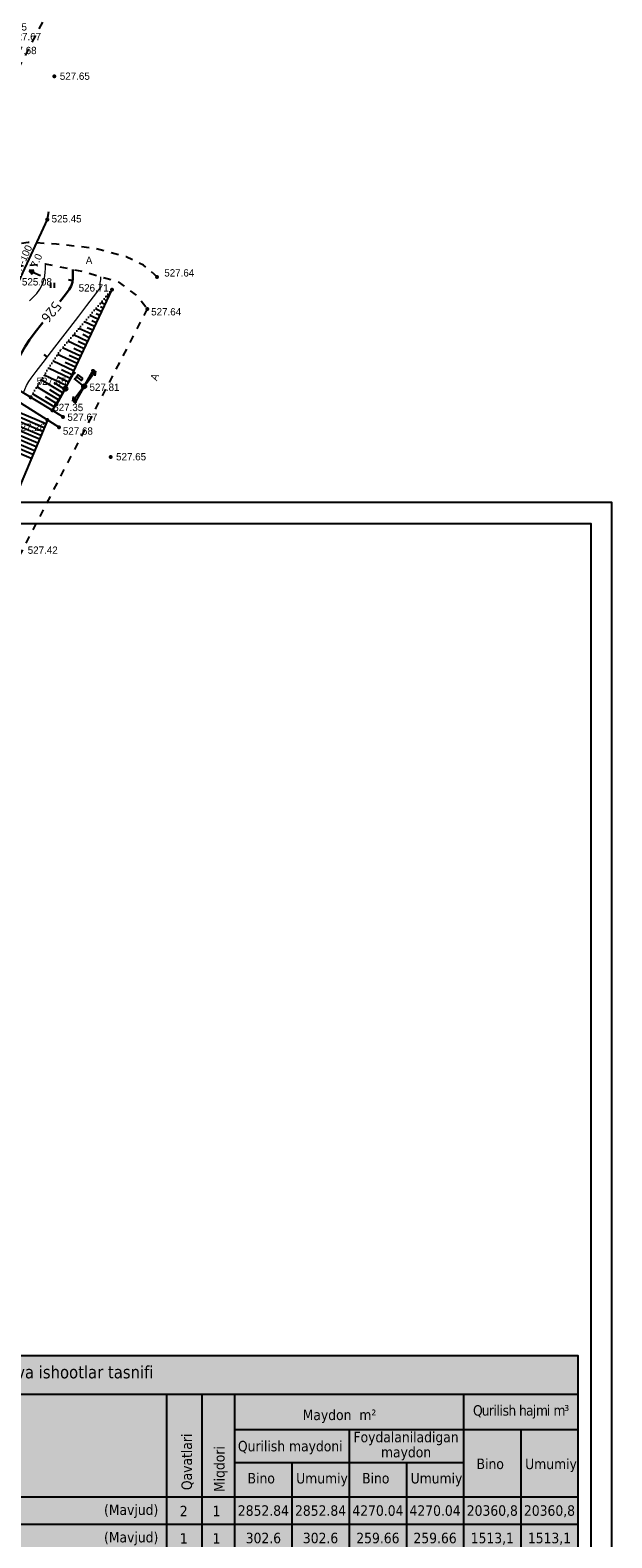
# Model space of a CAD drawing. Header units: millimetres. Extents: x 767170 to 66149698, y -983507 to 2493658.
# Tile 132 of 226: x 2176314 to 2245742, y -647647 to -467642. Entities that reach past the tile are written whole.
import ezdxf
from ezdxf.enums import TextEntityAlignment as Align

# ---------------------------------------------------------------- set-up
doc = ezdxf.new("R2010")
doc.units = ezdxf.units.MM
for name, pattern in [('Д_ТРОТ_ТРУБА', [3, 1.5, -1.5]), ('ДОРОГИ_СТРОЯЩ', [9, 8, -1]), ('Контура низ откосов  Штриховая 0.1-0.5 - - - - - - -', [0.6, 0.1, -0.5])]:
    doc.linetypes.add(name, pattern=pattern)
for name, color, linetype in [('(004) Точки рельефа', 7, 'Continuous'), ('(004a) Точки рельефа (отк.)', 7, 'Continuous'), ('(013) Газ', 30, 'ИК_Газопровод -------г--------'), ('(022) Возд. Линии', 7, 'Continuous'), ('(025) Дорога', 7, 'Continuous'), ('(031) Горизонтали', 42, 'Continuous'), ('(035) Откосы', 7, 'Continuous'), ('(036) Растительность', 7, 'Continuous'), ('C-TOPO-MAJR', 9, 'Continuous')]:
    doc.layers.add(name, color=color, linetype=linetype)
doc.layers.add('(032) Горизонтали утолщенные', color=32, linetype='Continuous', lineweight=30)
doc.layers.add('(042) Бергштрих', color=32, linetype='Continuous', lineweight=30)
doc.styles.add('BM-431', font='txt')
doc.styles.add('COMPLEX', font='tahoma.ttf')
doc.styles.add('D-431', font='txt')
doc.styles.get("Standard").update_dxf_attribs({"font": 'isocpeui.ttf'})
doc.styles.add('СПДС', font='isocpeur.ttf')
doc.linetypes.add('GAZ_VOZDUSH', pattern='A,1,-2,["~",Standard,S=3,R=0,X=-1.5,Y=-1.5],-1,10', length=14)
doc.linetypes.add('ИК_Газопровод -------г--------', pattern='A,9,-0.6,["Г",Standard,S=1.2,R=0,X=0,Y=-0.6],-1.2', length=10.8)
doc.linetypes.add('ОТКОСЫ_УКРЕП', pattern='A,0.5,["|",Standard,S=1.2,R=0,X=0,Y=-1.2],0.8,[".",Standard,S=1,R=0.1,X=0.1,Y=-1.2],0.1,["|",Standard,S=0.5,R=0,X=0,Y=-0.5],0', length=1.4)

# ---------------------------------------------------------------- blocks, each defined once
blk = doc.blocks.new('I04010')
for p, q in [((-0.412273, 0.007146), (-0.412273, 1.207146)), ((0.387727, 1.207146), (0.387727, 0.007146))]:
    blk.add_line(p, q)
blk = doc.blocks.new('S2-flat-3')
at = {"layer": '(022) Возд. Линии'}
for p, q in [((0, 0), (1.21, 1.59)), ((1.21, 1.59), (0.71, 1.35)), ((1.21, 1.59), (1.11, 1.04))]:
    blk.add_line(p, q, dxfattribs=at)
blk = doc.blocks.new('S1-flat-3')
at = {"layer": '(022) Возд. Линии'}
for p, q in [((0, 0), (-1.21, -1.59)), ((-1.21, -1.59), (-1.11, -1.04)), ((-1.21, -1.59), (-0.71, -1.35))]:
    blk.add_line(p, q, dxfattribs=at)
blk = doc.blocks.new('f-flat-2')
at = {"layer": '(022) Возд. Линии'}
for points in [[(-0.2, 0.15), (-1.19, 0.91)], [(-1.11, 0.85), (-0.66, 1.44)]]:
    blk.add_lwpolyline(points, dxfattribs=at)
blk.add_lwpolyline([(-0.22, 0.78), (-0.22, 0.78, 0.414214), (-0.25, 1.01), (-0.72, 1.36), (-0.92, 1.11), (-0.45, 0.75, 0.414214)], format="xyb", close=True, dxfattribs=at)
blk.add_circle((0, 0), 0.25, dxfattribs=at)
blk = doc.blocks.new('s3-flat-5')
at = {"layer": '(022) Возд. Линии'}
h = blk.add_hatch(dxfattribs=at)
h.set_pattern_fill('ACET-2D-ANSI31', color=256, scale=0.01, angle=60.8095, style=0)
h.set_pattern_definition([(105.809457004, (-32459.07727, -79845.225074), (-0.030548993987, -0.008649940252), [])])
edge = h.paths.add_edge_path()
edge.add_arc((0.93, 1.66), 0.1, 0, 360)
blk.add_lwpolyline([(0, 0), (0.98, 1.75)], dxfattribs=at)
blk.add_circle((0.93, 1.66), 0.1, dxfattribs=at)
blk = doc.blocks.new('s4-flat-5')
at = {"layer": '(022) Возд. Линии'}
h = blk.add_hatch(dxfattribs=at)
h.set_pattern_fill('ACET-2D-ANSI31', color=256, scale=0.01, angle=240.8095, style=0)
h.set_pattern_definition([(285.809457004, (-32458.83407, -79844.78975), (0.030548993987, 0.008649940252), [])])
edge = h.paths.add_edge_path()
edge.add_arc((-0.93, -1.66), 0.1, 0, 360)
blk.add_lwpolyline([(0, 0), (-0.98, -1.75)], dxfattribs=at)
blk.add_circle((-0.93, -1.66), 0.1, dxfattribs=at)
blk = doc.blocks.new('prov-s-flat-3')
at = {"layer": '(022) Возд. Линии'}
for name, p in [('s3-flat-5', (0.12, 0.22)), ('s4-flat-5', (-0.12, -0.22))]:
    blk.add_blockref(name, p, dxfattribs=at)
blk = doc.blocks.new('STOLB-flat-3')
at = {"layer": '(022) Возд. Линии'}
blk.add_circle((0, 0), 0.25, dxfattribs=at)
blk = doc.blocks.new('s3-flat-7')
at = {"layer": '(022) Возд. Линии'}
h = blk.add_hatch(dxfattribs=at)
h.set_pattern_fill('ACET-2D-ANSI31', color=256, scale=0.01, angle=60.8095, style=0)
h.set_pattern_definition([(105.809457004, (-32456.82427, -79844.929074), (-0.030548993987, -0.008649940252), [])])
edge = h.paths.add_edge_path()
edge.add_arc((0.93, 1.66), 0.1, 0, 360)
blk.add_lwpolyline([(0, 0), (0.98, 1.75)], dxfattribs=at)
blk.add_circle((0.93, 1.66), 0.1, dxfattribs=at)
blk = doc.blocks.new('s4-flat-7')
at = {"layer": '(022) Возд. Линии'}
h = blk.add_hatch(dxfattribs=at)
h.set_pattern_fill('ACET-2D-ANSI31', color=256, scale=0.01, angle=240.8095, style=0)
h.set_pattern_definition([(285.809457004, (-32456.58107, -79844.49375), (0.030548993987, 0.008649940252), [])])
edge = h.paths.add_edge_path()
edge.add_arc((-0.93, -1.66), 0.1, 0, 360)
blk.add_lwpolyline([(0, 0), (-0.98, -1.75)], dxfattribs=at)
blk.add_circle((-0.93, -1.66), 0.1, dxfattribs=at)
blk = doc.blocks.new('prov-s-flat-5')
at = {"layer": '(022) Возд. Линии'}
for name, p in [('s3-flat-7', (0.12, 0.22)), ('s4-flat-7', (-0.12, -0.22))]:
    blk.add_blockref(name, p, dxfattribs=at)
blk = doc.blocks.new('wef-flat-2')
at = {"layer": '(025) Дорога', "linetype": 'Д_ТРОТ_ТРУБА'}
blk.add_hatch(color=0, dxfattribs=at).paths.add_polyline_path([(-1121939, -1943163.38), (-1121938.8, -1943162.92), (-1121939.36, -1943162.94)])
at = {"layer": '(022) Возд. Линии', "color": 0}
for points in [[(-1121939.36, -1943162.94), (-1121939, -1943163.38)], [(-1121937.99, -1943163.55), (-1121938.9, -1943163.15)]]:
    blk.add_lwpolyline(points, dxfattribs=at)
at = {"layer": '(025) Дорога', "color": 0, "linetype": 'Д_ТРОТ_ТРУБА'}
blk.add_lwpolyline([(-1121939, -1943163.38), (-1121938.8, -1943162.92), (-1121939.36, -1943162.94), (-1121939, -1943163.38)], close=True, dxfattribs=at)
blk.add_lwpolyline([(-1121939, -1943163.38), (-1121938.8, -1943162.92)], dxfattribs=at)
blk = doc.blocks.new('A$C05d28b1e')
at = {"layer": '(013) Газ', "linetype": 'ByBlock'}
h = blk.add_hatch(color=0, dxfattribs=at)
edge = h.paths.add_edge_path()
edge.add_arc((138885, 152734), 250, 0, 360)
at = {"layer": '(004) Точки рельефа', "color": 7, "linetype": 'ByBlock', "lineweight": -2}
for p in [(138885, 152734), (152004, 145904), (146596, 144378), (150815, 142076), (136892, 131516), (141038, 132543), (143291, 132839), (140270, 127955), (140775, 129171), (146442, 124410)]:
    blk.add_point(p, dxfattribs=at)
at = {"layer": '(004a) Точки рельефа (отк.)', "color": 7, "linetype": 'ByBlock', "lineweight": -2}
for p in [(139476, 129956), (138914, 128807)]:
    blk.add_point(p, dxfattribs=at)
at = {"layer": '(013) Газ', "linetype": 'GAZ_VOZDUSH', "ltscale": 600, "flags": 128}
blk.add_lwpolyline([(139039, 153682), (138885, 152734), (135454, 145357), (130316, 142546), (115842, 109039), (104824, 79051), (99727, 68744), (82201, 34139), (52809, 3628), (56082, -3749), (32593, -24350), (33828, -29046), (31852, -35564), (-6995, -77251), (-10648, -79274), (-22017, -90450), (-29954, -94459), (-74554, -132816), (-76953, -135094)], dxfattribs=at)
at = {"layer": '(025) Дорога', "linetype": 'Д_ТРОТ_ТРУБА', "ltscale": 600, "flags": 128}
blk.add_lwpolyline([(152004, 145904), (150374, 147296), (148289, 148299), (144505, 149302), (139988, 149803), (136624, 150006), (131571, 149225), (128868, 148338), (127439, 148106), (126950, 148193), (126046, 148992), (125433, 150461)], dxfattribs=at)
at = {"layer": '(031) Горизонтали', "color": 42, "linetype": 'Continuous', "lineweight": 0, "ltscale": 600}
for points in [[(136768, 143023), (137219, 143482), (137639, 143934), (138018, 144451), (138342, 145103), (138559, 145786), (138655, 146379), (138674, 146930), (138660, 147462)], [(136025, 132040), (136037, 132076), (136197, 132462), (136417, 132913), (136696, 133408), (136983, 133813), (137574, 134602), (138400, 135685), (139392, 136977), (140481, 138389), (141596, 139835), (142669, 141226), (143631, 142476), (144411, 143498), (144941, 144203), (145152, 144505), (145207, 144728), (145208, 144922), (145216, 145157), (145250, 145380), (145280, 145557), (145302, 145781), (145301, 145920)]]:
    blk.add_lwpolyline(points, dxfattribs=at)
at = {"layer": '(032) Горизонтали утолщенные', "color": 32, "linetype": 'Continuous', "lineweight": 30, "ltscale": 600}
for points in [[(140388, 142940), (140465, 143034), (141068, 143794), (141512, 144399), (141747, 144804), (141891, 145278), (141939, 145684), (141938, 146072), (141930, 146492), (141949, 146793)], [(134100, 133202), (134202, 133481), (134489, 134181), (134838, 134956), (135251, 135794), (135724, 136681), (136260, 137603), (136784, 138397), (137445, 139293), (138192, 140247), (138345, 140436)]]:
    blk.add_lwpolyline(points, dxfattribs=at)
at = {"layer": '(035) Откосы', "ltscale": 600}
for p, q in [((145559, 142170), (145259, 142311)), ((145767, 142612), (145286, 142837)), ((145974, 143053), (145794, 143138)), ((146181, 143495), (145941, 143608)), ((146389, 143936), (146329, 143965)), ((144522, 139963), (143322, 140526)), ((144937, 140846), (143977, 141297)), ((144730, 140404), (144190, 140658)), ((145352, 141729), (144632, 142067)), ((145144, 141287), (144724, 141485)), ((143693, 138196), (142012, 138986)), ((144108, 139080), (142667, 139756)), ((143900, 138638), (143120, 139004)), ((144315, 139521), (143655, 139831)), ((142864, 136430), (140703, 137445)), ((143278, 137313), (141358, 138215)), ((143071, 136872), (142051, 137351)), ((143486, 137755), (142585, 138178)), ((142034, 134664), (139579, 135817)), ((142449, 135547), (140116, 136643)), ((142241, 135106), (141045, 135668)), ((142656, 135989), (141520, 136522)), ((140736, 132044), (138153, 133604)), ((141205, 132898), (138506, 134165)), ((141619, 133781), (139043, 134991)), ((140989, 132461), (139699, 133240)), ((141412, 133340), (140093, 133959)), ((141827, 134223), (140569, 134813)), ((139728, 130373), (137144, 131933)), ((140232, 131208), (137649, 132769)), ((139980, 130791), (138688, 131571)), ((140484, 131626), (139193, 132406)), ((138333, 127432), (131400, 130359)), ((138720, 128349), (131937, 131213)), ((137559, 125598), (130327, 128651)), ((137946, 126515), (130863, 129505)), ((138139, 126973), (134636, 128453)), ((138527, 127890), (135097, 129338)), ((137172, 124681), (129781, 127801)), ((137365, 125140), (133712, 126682)), ((137752, 126057), (134174, 127567)), ((136978, 124223), (133238, 125801))]:
    blk.add_line(p, q, dxfattribs=at)
at = {"layer": '(035) Откосы', "linetype": 'ОТКОСЫ_УКРЕП', "ltscale": 600}
for points in [[(127329, 137291), (140775, 129171)], [(140270, 127955), (126734, 136461)]]:
    blk.add_lwpolyline(points, dxfattribs=at)
at = {"layer": '(035) Откосы', "ltscale": 600}
blk.add_lwpolyline([(138914, 128807), (129874, 107395), (119760, 87733), (113986, 77260), (103197, 56600)], dxfattribs=at)
at = {"layer": '(042) Бергштрих', "color": 32, "linetype": 'Continuous', "lineweight": 30, "ltscale": 600}
for p, q in [((141915, 145481), (141419, 145541)), ((138896, 136331), (138500, 136636))]:
    blk.add_line(p, q, dxfattribs=at)
at = {"layer": '(022) Возд. Линии', "xscale": 1000, "yscale": 1000, "zscale": 1000}
for name, p in [('wef-flat-2', (1122076078, 1943309589)), ('prov-s-flat-5', (141038, 132543)), ('f-flat-2', (143291, 132839)), ('prov-s-flat-3', (143291, 132839)), ('S2-flat-3', (143440, 133036)), ('STOLB-flat-3', (141038, 132543)), ('S1-flat-3', (143139, 132638))]:
    blk.add_blockref(name, p, dxfattribs=at)
at = {"layer": '(036) Растительность', "linetype": 'Continuous', "xscale": 500, "yscale": 500, "zscale": 500}
for p in [(139534, 144590), (139124, 140376)]:
    blk.add_blockref('I04010', p, dxfattribs=at)
at = {"layer": '(004) Точки рельефа', "linetype": 'ByBlock', "char_height": 875, "attachment_point": 4, "style": 'D-431'}
for s, insert in [('525.45', (139405, 152829)), ('525.08', (135867, 145305)), ('527.64', (152852, 146371)), ('526.71', (142638, 144580)), ('527.64', (151290, 141727)), ('527.65', (137614, 133427)), ('527.81', (143930, 132717)), ('527.67', (141292, 129144)), ('527.68', (140752, 127489)), ('527.65', (147107, 124423)), ('527.42', (136555, 113266))]:
    blk.add_mtext(s, dxfattribs=dict(at, insert=insert))
at = {"layer": '(004a) Точки рельефа (отк.)', "linetype": 'ByBlock', "char_height": 875, "attachment_point": 4, "style": 'D-431'}
for s, insert in [('527.35', (139601, 130306)), ('527.26', (135056, 127933))]:
    blk.add_mtext(s, dxfattribs=dict(at, insert=insert))
at = {"layer": '(013) Газ', "color": 0, "linetype": 'Continuous', "style": 'BM-431'}
for s, p in [('ГН-100', (135570, 145966)), ('7.0', (137666, 146922))]:
    blk.add_text(s, height=875, rotation=65.95852, dxfattribs=at).set_placement(p)
at = {"layer": '(025) Дорога', "linetype": 'ДОРОГИ_СТРОЯЩ', "style": 'BM-431'}
blk.add_text('A', height=875, dxfattribs=at).set_placement((143487, 147448))
blk.add_text('A', height=875, rotation=68.34774, dxfattribs=at).set_placement((151965, 133422))
at = {"layer": 'C-TOPO-MAJR', "color": 32, "linetype": 'Continuous', "lineweight": 30, "insert": (139365, 141689), "char_height": 1250, "width": 2398.75, "attachment_point": 5, "rotation": 230.63484, "style": 'СПДС', "bg_fill": 3, "box_fill_scale": 1.254, "bg_fill_color": 256, "bg_fill_true_color": 13158600, "bg_fill_transparency": 0}
blk.add_mtext('526', dxfattribs=at)
at = {"layer": '(025) Дорога', "linetype": 'Д_ТРОТ_ТРУБА', "ltscale": 600, "flags": 128}
for points in [[(103071, 78364), (108136, 94128), (121311, 127975), (129224, 144046), (129881, 144552), (131035, 145447), (133208, 146418), (135300, 147146), (138641, 147465), (143191, 146540), (147359, 145316), (149783, 143492), (150815, 142076)], [(150815, 142076), (135921, 113311), (125552, 93370), (117383, 77821), (104208, 56333), (99627, 49152), (88708, 25275), (72217, 300), (60109, -13961), (40976, -33812), (21855, -53057), (7525, -67385), (-21145, -96032), (-41237, -115998), (-56020, -131074), (-73097, -148290), (-76079, -151266)]]:
    blk.add_lwpolyline(points, dxfattribs=at)
at = {"layer": '(035) Откосы', "linetype": 'Контура низ откосов  Штриховая 0.1-0.5 - - - - - - -', "ltscale": 600}
blk.add_lwpolyline([(146596, 144378), (140424, 137117), (138311, 133865), (136892, 131516)], dxfattribs=at)
at = {"layer": '(035) Откосы', "ltscale": 600}
blk.add_lwpolyline([(146596, 144378), (141038, 132543), (139476, 129956)], dxfattribs=at)
blk = doc.blocks.new('A11111111111')
blk.add_lwpolyline([(-186450, -2503181), (654550, -2503181), (654550, -1909181), (-186450, -1909181)], close=True)
for points in [[(649550, -2498181), (-166450, -2498181), (-166450, -1914181), (649550, -1914181), (649550, -2498181)], [(654550, -2498181), (654550, -1914181)]]:
    blk.add_lwpolyline(points)
blk = doc.blocks.new('A$C7f2d22b3')
at = {"true_color": 0xffffff}
h = blk.add_hatch(color=7, dxfattribs=at)
h.dxf.hatch_style = 1
h.paths.add_polyline_path([(-94027, -48836), (-1528, -48836), (-1528, 4024), (-94027, 4024)])
at = {"color": 0}
for p, q in [((-94027, -545), (-1528, -545)), ((-94027, -545), (-94027, -48836)), ((-90016, -545), (-90016, -48836)), ((-50673, -545), (-50673, -48836)), ((-46427, -545), (-46427, -48836)), ((-42528, -545), (-42528, -48836)), ((-15194, -545), (-15194, -48836)), ((-42528, -4773), (-1528, -4773)), ((-28861, -4773), (-28861, -48836)), ((-8361, -4773), (-8361, -48836)), ((-42528, -8709), (-15194, -8709)), ((-35694, -8709), (-35694, -48836)), ((-22028, -8709), (-22028, -48836))]:
    blk.add_line(p, q, dxfattribs=at)
blk.add_lwpolyline([(-94027, -48836), (-1528, -48836), (-1528, 4024), (-94027, 4024)], close=True)
for points in [[(-1528, -48836), (-1528, -545)], [(-94027, -12801), (-1528, -12801)], [(-94037, -16077), (-1538, -16077)], [(-94037, -19353), (-1538, -19353)], [(-94048, -22629), (-1549, -22629)], [(-94037, -25905), (-1538, -25905)], [(-94037, -29181), (-1538, -29181)], [(-94037, -32457), (-1538, -32457)], [(-94037, -35732), (-1538, -35732)], [(-94027, -39008), (-1528, -39008)], [(-94037, -42284), (-1538, -42284)], [(-94037, -45560), (-1538, -45560)], [(-94027, -48836), (-1528, -48836)]]:
    blk.add_lwpolyline(points, dxfattribs=at)
at = {"color": 0, "linetype": 'ByBlock', "style": 'COMPLEX'}
for s, height, p in [('Bino va ishootlar tasnifi', 1500, (-73068, 1343)), ('2', 1250, (-49067, -15120)), ('1', 1250, (-45167, -15120)), ('1', 1250, (-49067, -18396)), ('1', 1250, (-45167, -18396)), ('1', 1250, (-49067, -21672)), ('1', 1250, (-45167, -21672)), ('-', 1250, (-49067, -25004)), ('2', 1250, (-45167, -25004)), ('1', 1250, (-45167, -28224)), ('-', 1250, (-49067, -28224)), ('1', 1250, (-45167, -31500)), ('-', 1250, (-49067, -31500)), ('1', 1250, (-45167, -34775)), ('-', 1250, (-49067, -34775)), ('-', 1250, (-49067, -37973)), ('1', 1250, (-45167, -37973)), ('1', 1250, (-49067, -41249)), ('5', 1250, (-45167, -41249)), ('-', 1250, (-49067, -44525)), ('1', 1250, (-45167, -44525)), ('1', 1250, (-45167, -47801)), ('-', 1250, (-49067, -47801))]:
    blk.add_text(s, height=height, dxfattribs=at).set_placement(p)
at = {"color": 0, "style": 'COMPLEX'}
for s, p in [('Maydon  m²', (-34401, -3639)), ('№', (-92744, -7397)), ('N o m l a n i s h i', (-82283, -7383)), ('Qurilish maydoni', (-42133, -7370)), ('Bino', (-13643, -9488)), ('Umumiy', (-7846, -9496)), ('Bino', (-40976, -11202)), ('Umumiy', (-35179, -11209)), ('Bino', (-27309, -11202)), ('Umumiy', (-21513, -11209)), ('1', (-92744, -14840))]:
    blk.add_text(s, height=1250, dxfattribs=at).set_placement(p)
for s, p in [('Qavatlari', (-47617, -12004)), ('Miqdori', (-43725, -12228))]:
    blk.add_text(s, height=1250, rotation=90, dxfattribs=at).set_placement(p)
at = {"color": 0, "linetype": 'ByBlock', "lineweight": -2, "style": 'COMPLEX'}
for s, p in [('Xospis binosi', (-88642, -14967)), ('(Mavjud)', (-58113, -14967)), ('2', (-92648, -18255)), ("Xo'jalik binosi", (-88642, -18242)), ('(Mavjud)', (-58113, -18242)), ('3', (-92648, -21531)), ('Nazorat binosi(КПП)', (-88642, -21476)), ('(Mavjud)', (-58113, -21518)), ('(Mavjud)', (-58113, -24794)), ('4', (-92648, -24807)), ('Avtoturargoh', (-88424, -25191)), ('5', (-92648, -28083)), ("Yong'inga qarshi suv zahirasi", (-88570, -28191)), ('(Mavjud)', (-58113, -28070)), ('6', (-92648, -31359)), ('Quduq', (-88642, -31346)), ('(Mavjud)', (-58113, -31346)), ('7', (-92648, -34666)), ('Transformator qutisi', (-88642, -34622)), ('(Mavjud)', (-58113, -34622)), ('8', (-92648, -37911)), ('Axlat qutilari uchu joy', (-88424, -38092)), ('(Mavjud)', (-58113, -37898)), ('9', (-92648, -41187)), ('Soyabon (Besedka)', (-88424, -41368)), ('( Yangi)', (-58113, -41174)), ('10', (-93070, -44463)), ('( Yangi)', (-58113, -44450)), ("Bolalar o'yin maydonchasi", (-88424, -44644)), ('11', (-93070, -47739)), ('Kislorod stansiyasi', (-88424, -47920)), ('( Yangi)', (-58113, -47726))]:
    blk.add_text(s, height=1250, dxfattribs=at).set_placement(p)
at = {"color": 0, "linetype": 'ByBlock', "style": 'COMPLEX'}
for s, p in [('2852.84', (-39090, -14439)), ('2852.84', (-32267, -14439)), ('4270.04', (-25423, -14439)), ('4270.04', (-18600, -14439)), ('20360,8', (-11767, -14439)), ('20360,8', (-4944, -14439)), ('302.6', (-39090, -17715)), ('302.6', (-32267, -17715)), ('259.66', (-25423, -17715)), ('259.66', (-18600, -17715)), ('1513,1', (-11767, -17715)), ('1513,1', (-4944, -17715)), ('12.25', (-39100, -20991)), ('12.25', (-32278, -20991)), ('7.29', (-25434, -20991)), ('7.29', (-18611, -20991)), ('50.05', (-11778, -20991)), ('50.05', (-4955, -20991)), ('-', (-39090, -24267)), ('1235.4', (-32267, -24267)), ('-', (-25423, -24267)), ('-', (-18600, -24267)), ('-', (-11767, -24267)), ('-', (-4944, -24267)), ('18.0', (-39090, -27543)), ('18.0', (-32267, -27543)), ('-', (-25423, -27543)), ('-', (-18600, -27543)), ('-', (-11767, -27543)), ('-', (-4944, -27543)), ('-', (-39090, -30819)), ('-', (-32267, -30819)), ('-', (-25423, -30819)), ('-', (-18600, -30819)), ('-', (-11767, -30819)), ('-', (-4944, -30819)), ('16.0', (-39090, -34095)), ('16.0', (-32267, -34095)), ('-', (-25423, -34095)), ('-', (-18600, -34095)), ('-', (-11767, -34095)), ('-', (-4944, -34095)), ('13.0', (-39090, -37370)), ('13.0', (-32267, -37370)), ('-', (-25423, -37370)), ('-', (-18600, -37370)), ('-', (-11767, -37370)), ('-', (-4944, -37370)), ('7.8', (-39090, -40646)), ('7.8', (-32267, -40646)), ('5.8', (-25423, -40646)), ('5.8', (-18600, -40646)), ('24.4', (-11767, -40646)), ('24.4', (-4944, -40646)), ('150.0', (-39090, -43922)), ('150.0', (-32267, -43922)), ('-', (-25423, -43922)), ('-', (-18600, -43922)), ('-', (-11767, -43922)), ('-', (-4944, -43922)), ('30.0', (-39090, -47198)), ('30.0', (-32267, -47198)), ('-', (-25423, -47198)), ('-', (-18600, -47198)), ('-', (-11767, -47198)), ('-', (-4944, -47198))]:
    blk.add_text(s, height=1250, dxfattribs=at).set_placement(p, align=Align.MIDDLE_CENTER)
at = {"color": 0, "char_height": 1250, "attachment_point": 5, "style": 'COMPLEX'}
for s, insert, width, line_spacing_factor in [('{\\T0.9;Qurilish hajmi m³}', (-8361, -2659), 13666.65, 0.741361), ('Foydalaniladigan maydon', (-22061, -6741), 13599.78, 0.863584)]:
    blk.add_mtext(s, dxfattribs=dict(at, insert=insert, width=width, line_spacing_factor=line_spacing_factor))

msp = doc.modelspace()

# ---------------------------------------------------------------- block references
at = {"color": 5, "lineweight": 50}
msp.add_blockref('A$C05d28b1e', (2032748.06, -597565.05), dxfattribs=at)

# ---------------------------------------------------------------- next in the draw order: block references
msp.add_blockref('A$C05d28b1e', (2039466.73, -642998.3), dxfattribs=at)

# ---------------------------------------------------------------- next in the draw order: block references
at = {"xscale": 0.5, "yscale": 0.5, "zscale": 0.5}
msp.add_blockref('A11111111111', (1918466.82, 430560), dxfattribs=at)
msp.add_blockref('A$C7f2d22b3', (2243242.03, -629948.92))

doc.saveas('drawing.dxf')
